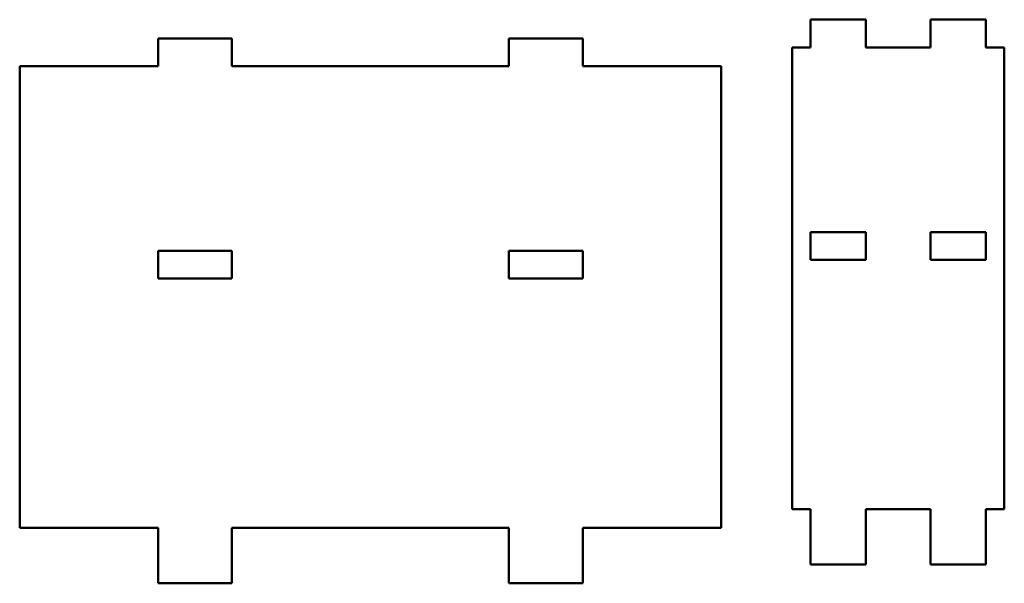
# Model space of a CAD drawing. Header units: millimetres. Extents: x 30 to 137, y 93 to 155.
import ezdxf

# ---------------------------------------------------------------- set-up
doc = ezdxf.new("R2010")
doc.units = ezdxf.units.MM
doc.layers.add('Visible (ISO)', color=7, linetype='Continuous', lineweight=50)

msp = doc.modelspace()

# ---------------------------------------------------------------- linework, layer by layer
at = {"layer": 'Visible (ISO)'}
for p, q in [((115.75, 154.52), (115.75, 151.52)), ((121.75, 154.52), (115.75, 154.52)), ((121.75, 151.52), (121.75, 154.52)), ((128.75, 154.52), (128.75, 151.52)), ((134.75, 154.52), (128.75, 154.52)), ((134.75, 151.52), (134.75, 154.52)), ((45.07, 152.47), (45.07, 149.47)), ((53.07, 152.47), (45.07, 152.47)), ((53.07, 149.47), (53.07, 152.47)), ((83.07, 152.47), (83.07, 149.47)), ((91.07, 152.47), (83.07, 152.47)), ((91.07, 149.47), (91.07, 152.47)), ((115.75, 151.52), (113.75, 151.52)), ((113.75, 151.52), (113.75, 101.52)), ((128.75, 151.52), (121.75, 151.52)), ((136.75, 151.52), (134.75, 151.52)), ((136.75, 101.52), (136.75, 151.52)), ((30.07, 149.47), (30.07, 99.47)), ((45.07, 149.47), (30.07, 149.47)), ((83.07, 149.47), (53.07, 149.47)), ((106.07, 149.47), (91.07, 149.47)), ((106.07, 99.47), (106.07, 149.47)), ((115.75, 131.52), (121.75, 131.52)), ((115.75, 128.52), (115.75, 131.52)), ((121.75, 131.52), (121.75, 128.52)), ((128.75, 131.52), (134.75, 131.52)), ((128.75, 128.52), (128.75, 131.52)), ((134.75, 131.52), (134.75, 128.52)), ((45.07, 129.47), (53.07, 129.47)), ((45.07, 126.47), (45.07, 129.47)), ((53.07, 129.47), (53.07, 126.47)), ((83.07, 129.47), (91.07, 129.47)), ((83.07, 126.47), (83.07, 129.47)), ((91.07, 129.47), (91.07, 126.47)), ((121.75, 128.52), (115.75, 128.52)), ((134.75, 128.52), (128.75, 128.52)), ((53.07, 126.47), (45.07, 126.47)), ((91.07, 126.47), (83.07, 126.47)), ((113.75, 101.52), (115.75, 101.52)), ((115.75, 101.52), (115.75, 95.52)), ((121.75, 101.52), (128.75, 101.52)), ((121.75, 95.52), (121.75, 101.52)), ((128.75, 101.52), (128.75, 95.52)), ((134.75, 101.52), (136.75, 101.52)), ((134.75, 95.52), (134.75, 101.52)), ((30.07, 99.47), (45.07, 99.47)), ((45.07, 99.47), (45.07, 93.47)), ((53.07, 99.47), (83.07, 99.47)), ((53.07, 93.47), (53.07, 99.47)), ((83.07, 99.47), (83.07, 93.47)), ((91.07, 99.47), (106.07, 99.47)), ((91.07, 93.47), (91.07, 99.47)), ((115.75, 95.52), (121.75, 95.52)), ((128.75, 95.52), (134.75, 95.52)), ((45.07, 93.47), (53.07, 93.47)), ((83.07, 93.47), (91.07, 93.47))]:
    msp.add_line(p, q, dxfattribs=at)

doc.saveas('drawing.dxf')
